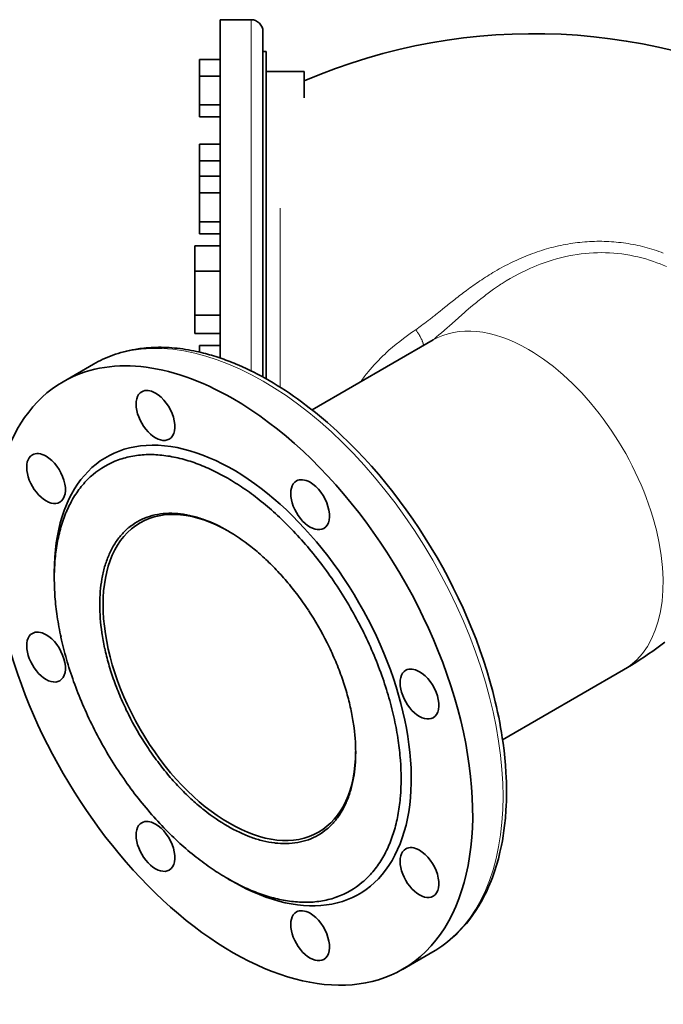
# Model space of a CAD drawing. Extents: x 3366 to 4200, y 341 to 1082.
# Tile 7 of 8: x 3933 to 4069, y 847 to 1054. Entities that reach past the tile are written whole.
import ezdxf

# ---------------------------------------------------------------- set-up
doc = ezdxf.new("R2010")
doc.units = 0

msp = doc.modelspace()

# ---------------------------------------------------------------- linework, layer by layer
at = {"color": 7, "lineweight": 35}
for p, q in [((3975.5, 982.87), (3975.5, 1053.92)), ((3985.18, 1047.21), (3985.18, 978.49)), ((4020.23, 986.66), (3994.82, 971.98)), ((4060.23, 917.37), (4034.82, 902.7))]:
    msp.add_line(p, q, dxfattribs=at)
at = {"color": 7, "lineweight": 35, "ltscale": 0.325}
msp.add_line((3982, 1053.92), (3975.5, 1053.92), dxfattribs=at)
at = {"color": 7, "lineweight": 13}
for p, q in [((3982, 1043.14), (3982, 1053.92)), ((3982, 980.17), (3982, 1043.14)), ((3988.09, 1014.34), (3988.09, 976.75))]:
    msp.add_line(p, q, dxfattribs=at)
at = {"color": 7, "lineweight": 35, "ltscale": 0.001868}
msp.add_line((3984.5, 1051.42), (3984.5, 1051.39), dxfattribs=at)
at = {"color": 7, "lineweight": 35, "ltscale": 0.024979}
msp.add_line((3984.5, 1051.39), (3984.5, 1050.89), dxfattribs=at)
at = {"color": 7, "lineweight": 35, "ltscale": 0.05278}
msp.add_line((3984.5, 1050.89), (3984.5, 1049.83), dxfattribs=at)
at = {"color": 7, "lineweight": 35, "ltscale": 0.07832}
msp.add_line((3984.5, 1049.83), (3984.5, 1048.26), dxfattribs=at)
at = {"color": 7, "lineweight": 35, "ltscale": 0.101022}
msp.add_line((3984.5, 1048.26), (3984.5, 1046.24), dxfattribs=at)
at = {"color": 7, "lineweight": 35, "ltscale": 0.034225}
msp.add_line((3985.18, 1047.21), (3984.5, 1047.21), dxfattribs=at)
at = {"color": 7, "lineweight": 35, "ltscale": 0.175}
for p, q in [((3971.18, 1045.57), (3971.18, 1042.07)), ((3971.18, 1027.79), (3971.18, 1024.29)), ((3971.18, 1021.03), (3971.18, 1017.53))]:
    msp.add_line(p, q, dxfattribs=at)
at = {"color": 7, "lineweight": 35, "ltscale": 0.215775}
for p, q in [((3971.18, 1045.57), (3975.5, 1045.57)), ((3971.18, 1042.07), (3975.5, 1042.07)), ((3971.18, 1036.04), (3975.5, 1036.04)), ((3971.18, 1033.5), (3975.5, 1033.5)), ((3971.18, 1027.79), (3975.5, 1027.79)), ((3971.18, 1024.29), (3975.5, 1024.29)), ((3975.5, 1021.03), (3971.18, 1021.03)), ((3971.18, 1017.53), (3975.5, 1017.53)), ((3971.18, 1011.5), (3975.5, 1011.5)), ((3971.18, 1008.96), (3975.5, 1008.96)), ((3971.18, 985.47), (3975.5, 985.47))]:
    msp.add_line(p, q, dxfattribs=at)
at = {"color": 7, "lineweight": 35, "ltscale": 0.120517}
msp.add_line((3984.5, 1046.24), (3984.5, 1043.83), dxfattribs=at)
at = {"color": 7, "lineweight": 35, "ltscale": 0.136618}
msp.add_line((3984.5, 1043.83), (3984.5, 1041.1), dxfattribs=at)
at = {"color": 7, "lineweight": 35, "ltscale": 0.4}
msp.add_line((3993.18, 1043.04), (3985.18, 1043.04), dxfattribs=at)
at = {"color": 7, "lineweight": 35, "ltscale": 0.276035}
msp.add_line((3993.18, 1043.04), (3993.18, 1037.51), dxfattribs=at)
at = {"color": 7, "lineweight": 35, "ltscale": 0.301831}
msp.add_line((3971.18, 1042.07), (3971.18, 1036.04), dxfattribs=at)
at = {"color": 7, "lineweight": 35, "ltscale": 0.155197}
msp.add_line((3984.5, 1041.1), (3984.5, 1038), dxfattribs=at)
at = {"color": 7, "lineweight": 35, "ltscale": 0.178613}
msp.add_line((3984.5, 1038), (3984.5, 1034.42), dxfattribs=at)
at = {"color": 7, "lineweight": 35, "ltscale": 0.126831}
for p, q in [((3971.18, 1036.04), (3971.18, 1033.5)), ((3971.18, 1011.5), (3971.18, 1008.96))]:
    msp.add_line(p, q, dxfattribs=at)
at = {"color": 7, "lineweight": 35, "ltscale": 0.201636}
msp.add_line((3984.5, 1034.42), (3984.5, 1030.39), dxfattribs=at)
at = {"color": 7, "lineweight": 35, "ltscale": 0.223502}
msp.add_line((3984.5, 1030.39), (3984.5, 1025.92), dxfattribs=at)
at = {"color": 7, "lineweight": 35, "ltscale": 0.243402}
msp.add_line((3984.5, 1025.92), (3984.5, 1021.05), dxfattribs=at)
at = {"color": 7, "lineweight": 35, "ltscale": 0.162704}
msp.add_line((3971.18, 1024.29), (3971.18, 1021.03), dxfattribs=at)
at = {"color": 7, "lineweight": 35, "ltscale": 0.260535}
msp.add_line((3984.5, 1021.05), (3984.5, 1015.84), dxfattribs=at)
at = {"color": 7, "lineweight": 35, "ltscale": 0.301828}
msp.add_line((3971.18, 1017.53), (3971.18, 1011.5), dxfattribs=at)
at = {"color": 7, "lineweight": 35, "ltscale": 0.274176}
msp.add_line((3984.5, 1015.84), (3984.5, 1010.36), dxfattribs=at)
at = {"color": 7, "lineweight": 35, "ltscale": 0.283737}
msp.add_line((3984.5, 1010.36), (3984.5, 1004.69), dxfattribs=at)
at = {"color": 7, "lineweight": 35, "ltscale": 0.266666}
msp.add_line((3970.18, 1001.08), (3970.18, 1006.41), dxfattribs=at)
at = {"color": 7, "lineweight": 35, "ltscale": 0.265771}
for p, q in [((3970.18, 1006.41), (3975.5, 1006.41)), ((3975.5, 988.02), (3970.18, 988.02))]:
    msp.add_line(p, q, dxfattribs=at)
at = {"color": 7, "lineweight": 35, "ltscale": 0.288821}
msp.add_line((3984.5, 1004.69), (3984.5, 998.91), dxfattribs=at)
at = {"color": 7, "lineweight": 35, "ltscale": 0.265775}
for p, q in [((3970.18, 1001.08), (3975.5, 1001.08)), ((3970.18, 991.88), (3975.5, 991.88))]:
    msp.add_line(p, q, dxfattribs=at)
at = {"color": 7, "lineweight": 35, "ltscale": 0.459933}
msp.add_line((3970.18, 991.88), (3970.18, 1001.08), dxfattribs=at)
at = {"color": 7, "lineweight": 35, "ltscale": 0.289276}
msp.add_line((3984.5, 998.91), (3984.5, 993.12), dxfattribs=at)
at = {"color": 7, "lineweight": 35, "ltscale": 0.285168}
msp.add_line((3984.5, 993.12), (3984.5, 987.42), dxfattribs=at)
at = {"color": 7, "lineweight": 13, "ltscale": 0.057011}
msp.add_line((4020.79, 991.99), (4021.68, 992.7), dxfattribs=at)
at = {"color": 7, "lineweight": 13, "ltscale": 0.033956}
msp.add_line((4021.68, 992.7), (4022.21, 993.13), dxfattribs=at)
at = {"color": 7, "lineweight": 13, "ltscale": 0.027568}
msp.add_line((4022.21, 993.13), (4022.64, 993.47), dxfattribs=at)
at = {"color": 7, "lineweight": 35, "ltscale": 0.193265}
msp.add_line((3970.18, 988.02), (3970.18, 991.88), dxfattribs=at)
at = {"color": 7, "lineweight": 35, "ltscale": 0.276828}
msp.add_line((3984.5, 987.42), (3984.5, 981.88), dxfattribs=at)
at = {"color": 7, "lineweight": 35, "ltscale": 0.068155}
msp.add_line((3971.18, 985.47), (3971.18, 984.1), dxfattribs=at)
at = {"color": 7, "lineweight": 13, "ltscale": 0.005017}
msp.add_line((4010.19, 983.77), (4010.27, 983.84), dxfattribs=at)
at = {"color": 7, "lineweight": 35, "ltscale": 0.367424}
msp.add_line((3948.9, 981.56), (3942.54, 977.88), dxfattribs=at)
at = {"color": 7, "lineweight": 35, "ltscale": 0.150644}
msp.add_line((3984.5, 981.88), (3984.5, 978.87), dxfattribs=at)
at = {"color": 7, "lineweight": 35, "ltscale": 0.061238}
msp.add_line((3940.69, 936.59), (3940.69, 937.81), dxfattribs=at)
at = {"color": 7, "lineweight": 35, "ltscale": 0.061237}
msp.add_line((3977.1, 873.52), (3978.16, 872.9), dxfattribs=at)
at = {"color": 7, "lineweight": 35, "ltscale": 0.367422}
msp.add_line((4020.15, 858.15), (4013.79, 854.47), dxfattribs=at)
at = {"color": 7, "lineweight": 13}
for points in [[(4034.73, 998.55), (4035.58, 999.08), (4036.44, 999.59), (4037.32, 1000.07), (4038.2, 1000.54), (4039.08, 1000.99), (4039.53, 1001.21), (4039.98, 1001.42), (4040.66, 1001.73), (4041.35, 1002.02), (4042.04, 1002.3), (4042.73, 1002.57), (4043.57, 1002.88), (4044.41, 1003.17), (4045.26, 1003.43), (4046.11, 1003.68), (4046.97, 1003.91), (4047.84, 1004.12), (4048.7, 1004.3), (4049.57, 1004.47), (4050.45, 1004.61), (4051.32, 1004.73), (4052.18, 1004.83), (4053.03, 1004.9), (4053.88, 1004.96), (4054.74, 1004.99), (4055.59, 1005), (4056.45, 1004.99), (4057.3, 1004.95), (4058.15, 1004.9), (4059, 1004.82), (4059.85, 1004.72), (4060.7, 1004.6), (4061.54, 1004.46), (4062.38, 1004.29), (4063.22, 1004.1), (4064.05, 1003.9), (4064.87, 1003.67), (4065.69, 1003.42), (4066.5, 1003.14), (4067.19, 1002.89), (4067.88, 1002.63), (4068.56, 1002.35), (4069.23, 1002.06)], [(4020.05, 986.55), (4020.5, 986.91), (4020.96, 987.29), (4021.45, 987.7), (4021.99, 988.15), (4022.53, 988.62), (4023.24, 989.25), (4023.57, 989.54), (4024.27, 990.16), (4025.48, 991.24), (4026.33, 991.99), (4026.76, 992.37), (4027.18, 992.74), (4027.62, 993.11), (4028.18, 993.59), (4028.75, 994.07), (4029.33, 994.55), (4029.62, 994.79), (4029.92, 995.03), (4030.24, 995.29), (4030.73, 995.68), (4031, 995.89), (4031.29, 996.11), (4031.81, 996.51), (4032.09, 996.71), (4032.37, 996.92), (4032.64, 997.11), (4032.91, 997.31), (4033.34, 997.61), (4033.77, 997.91), (4034.18, 998.18), (4034.46, 998.37), (4034.73, 998.55)], [(4018.22, 985.49), (4018.21, 985.55), (4018.2, 985.62), (4018.19, 985.69), (4018.17, 985.77), (4018.16, 985.82), (4018.15, 985.87), (4018.12, 985.98), (4018.08, 986.08), (4018.05, 986.19), (4018.01, 986.3), (4017.96, 986.41), (4017.93, 986.49), (4017.9, 986.57), (4017.83, 986.73), (4017.75, 986.89), (4017.66, 987.06), (4017.57, 987.24), (4017.48, 987.41), (4017.38, 987.59), (4017.27, 987.77), (4017.16, 987.95), (4017.07, 988.1), (4016.98, 988.24), (4016.89, 988.39), (4016.82, 988.5), (4016.74, 988.6), (4016.6, 988.82)]]:
    msp.add_lwpolyline(points, dxfattribs=at)
at = {"color": 7, "lineweight": 35}
for points in [[(3948.9, 981.56), (3949.39, 981.83), (3949.89, 982.1), (3950.39, 982.35), (3950.9, 982.6), (3951.42, 982.83), (3951.94, 983.05), (3952.46, 983.26), (3953, 983.46), (3953.55, 983.65), (3954.12, 983.84), (3954.69, 984.01), (3955.26, 984.17), (3955.84, 984.31), (3956.43, 984.45), (3957.02, 984.57), (3957.61, 984.68), (3957.95, 984.73), (3958.28, 984.78), (3958.62, 984.83), (3958.96, 984.88), (3959.47, 984.94), (3959.98, 984.99), (3960.5, 985.03), (3961.02, 985.06), (3961.54, 985.09), (3962.06, 985.1), (3962.59, 985.11), (3963.12, 985.11), (3963.67, 985.1), (3964.23, 985.08), (3964.79, 985.05), (3965.35, 985.01), (3965.92, 984.96), (3966.5, 984.91), (3967.09, 984.84), (3967.67, 984.76), (3968.26, 984.67), (3968.84, 984.58), (3969.43, 984.47), (3970.02, 984.36), (3970.52, 984.25), (3971.02, 984.14), (3971.52, 984.02), (3972.03, 983.9), (3972.45, 983.79), (3972.87, 983.67), (3973.3, 983.56), (3973.73, 983.43), (3974.15, 983.3), (3974.58, 983.17), (3975.01, 983.03), (3975.43, 982.89), (3975.86, 982.74), (3976.29, 982.59), (3976.72, 982.44), (3977.15, 982.28), (3977.58, 982.11), (3978.01, 981.94), (3978.44, 981.77), (3978.87, 981.59), (3979.41, 981.36), (3980.21, 981.01), (3981, 980.65), (3981.8, 980.27), (3982.59, 979.87), (3983.39, 979.46), (3984.19, 979.04), (3984.98, 978.6), (3985.78, 978.15)], [(3985.78, 978.15), (3986.64, 977.64), (3987.5, 977.12), (3988.36, 976.58), (3989.21, 976.03), (3990.07, 975.46), (3990.93, 974.87), (3991.78, 974.27), (3992.63, 973.65), (3994.24, 972.43), (3995.52, 971.42), (3996.8, 970.38), (3998.06, 969.3), (3999.31, 968.19), (4000.13, 967.44), (4000.95, 966.68), (4002.56, 965.12), (4004.16, 963.51), (4005.73, 961.86), (4007.27, 960.15), (4008.8, 958.4), (4010.29, 956.6), (4011.75, 954.77), (4013.19, 952.9), (4014.59, 950.98), (4015.96, 949.04), (4017.29, 947.06), (4018.59, 945.05), (4019.85, 943.01), (4021.07, 940.95), (4022.24, 938.86), (4023.38, 936.75), (4024.47, 934.62), (4025.52, 932.48), (4026.52, 930.32), (4027.47, 928.15), (4028.38, 925.97), (4029.24, 923.79), (4030.04, 921.6), (4030.8, 919.4), (4031.5, 917.21), (4032.15, 915.02), (4032.75, 912.84), (4033.29, 910.66), (4033.54, 909.57), (4033.78, 908.49), (4034, 907.41), (4034.21, 906.33), (4034.41, 905.26), (4034.59, 904.19), (4034.76, 903.09), (4034.92, 901.98), (4035.12, 900.42), (4035.28, 898.88), (4035.42, 897.34), (4035.52, 895.82), (4035.57, 894.8), (4035.61, 893.79), (4035.63, 892.78), (4035.64, 891.78), (4035.63, 890.79), (4035.61, 889.81), (4035.57, 888.83), (4035.52, 887.87), (4035.4, 886.25), (4035.24, 884.67), (4035.1, 883.6), (4034.95, 882.54), (4034.77, 881.49), (4034.57, 880.46), (4034.27, 879.06), (4033.93, 877.69), (4033.55, 876.35), (4033.14, 875.04), (4032.67, 873.73), (4032.42, 873.07), (4032.15, 872.41), (4031.88, 871.77), (4031.59, 871.13), (4031.29, 870.5), (4030.98, 869.89), (4030.67, 869.28), (4030.34, 868.68), (4029.83, 867.81), (4029.22, 866.84), (4028.58, 865.91), (4027.91, 865), (4027.21, 864.13), (4026.64, 863.47), (4026.06, 862.83), (4025.52, 862.28), (4024.97, 861.74), (4024.4, 861.22), (4023.83, 860.72), (4023.24, 860.25), (4022.65, 859.79), (4022.05, 859.36), (4021.43, 858.94), (4020.8, 858.53), (4020.15, 858.15)], [(4060.23, 917.37), (4061.07, 917.86), (4061.89, 918.36), (4062.81, 918.93), (4063.72, 919.51), (4064.61, 920.1), (4065.49, 920.7), (4066.36, 921.3), (4067.21, 921.92), (4068.04, 922.53), (4068.86, 923.17)]]:
    msp.add_lwpolyline(points, dxfattribs=at)
for centre, radius, start, end in [((3982, 1051.42), 2.5, 359.9997, 90), ((4041.34, 928.99), 122, 61.2964, 113.2493), ((3960.36, 944.13), 18.42, 99.9778, 109.7293), ((3960.74, 941.97), 20.61, 91.0101, 99.9604), ((3960.8, 938.71), 23.87, 83.022, 91.0102), ((3960.28, 934.48), 28.13, 76.0195, 83.0335), ((3959.06, 929.5), 33.26, 69.9207, 76.0383), ((3959.98, 945.22), 17.25, 109.7473, 130.2526), ((3957.08, 924.05), 39.05, 64.6006, 69.9376), ((3960.73, 944.34), 18.42, 130.2708, 140.0222), ((3954.41, 918.41), 45.29, 59.9373, 64.6145), ((3951.15, 912.76), 51.82, 55.6718, 59.9474), ((3962.42, 942.94), 20.61, 140.0397, 148.99), ((3947.31, 907.12), 58.65, 51.6099, 55.6794), ((3965.21, 941.25), 23.87, 148.9875, 156.9751), ((3943, 901.67), 65.59, 47.7274, 51.6167), ((3969.13, 939.59), 28.13, 156.9665, 163.9807), ((3964.47, 937.45), 12.73, 109.7493, 130.2512), ((3964.75, 936.63), 13.59, 99.9797, 109.7274), ((3965.03, 935.05), 15.21, 91.0129, 99.9641), ((3965.07, 932.64), 17.61, 83.0247, 91.0143), ((3964.69, 929.53), 20.75, 76.0219, 83.0377), ((3963.78, 925.84), 24.55, 69.9222, 76.0368), ((3938.5, 896.7), 72.3, 43.9974, 47.7348), ((3974.05, 938.16), 33.25, 163.9639, 170.0818), ((3965.02, 936.8), 13.59, 130.271, 140.0214), ((3966.27, 935.76), 15.21, 140.0381, 148.986), ((3934.12, 892.46), 78.39, 40.3904, 44.0046), ((3979.76, 937.15), 39.05, 170.0642, 175.4014), ((3968.33, 934.52), 17.62, 148.9879, 156.9744), ((3951.92, 905.29), 48.43, 47.7286, 51.6154), ((3930.31, 889.21), 83.4, 36.8741, 40.397), ((3971.22, 933.29), 20.76, 156.9644, 163.9774), ((3948.59, 901.62), 53.39, 43.9987, 47.7333), ((3985.98, 936.64), 45.29, 175.3848, 180.0601), ((3974.85, 932.24), 24.54, 163.9618, 170.0791), ((3927.45, 887.05), 86.99, 33.4197, 36.8818), ((3945.36, 898.5), 57.87, 40.3912, 44.0035), ((3992.51, 936.64), 51.82, 180.0506, 184.3277), ((3942.54, 896.09), 61.58, 36.8756, 40.3961), ((3925.73, 885.91), 89.05, 26.5757, 33.4243), ((3999.31, 937.15), 58.65, 184.3218, 188.3912), ((3940.42, 894.49), 64.24, 33.4212, 36.8802), ((4006.19, 938.15), 65.59, 188.3834, 192.2725), ((3939.2, 893.68), 65.7, 26.5758, 33.4242), ((3998.55, 932.23), 48.39, 188.3831, 192.2728), ((3927.59, 886.83), 86.98, 23.1182, 26.5805), ((4012.74, 939.57), 72.3, 192.2662, 196.0033), ((3940.51, 894.33), 64.24, 23.1198, 26.579), ((4003.42, 933.28), 53.37, 192.2658, 196.0017), ((3930.89, 888.23), 83.39, 19.6028, 23.1264), ((4018.59, 941.23), 78.38, 195.9958, 199.6107), ((4007.72, 934.51), 57.84, 195.9954, 199.6096), ((3942.94, 895.37), 61.6, 19.6042, 23.1239), ((3935.63, 889.9), 78.37, 15.9956, 19.6109), ((4023.32, 942.91), 83.4, 199.603, 203.1262), ((4011.21, 935.74), 61.54, 199.6027, 203.1254), ((3946.44, 896.61), 57.89, 15.9969, 19.6081), ((3950.75, 897.84), 53.41, 12.2672, 16.0004), ((4026.63, 944.31), 86.99, 203.1184, 206.5803), ((4013.64, 936.77), 64.18, 203.1179, 206.5803), ((3941.46, 891.56), 72.3, 12.266, 16.0035), ((4015, 937.45), 65.7, 206.5757, 213.4243), ((3955.61, 898.89), 48.43, 8.3845, 12.2714), ((3948.01, 892.98), 65.6, 8.3837, 12.2722), ((4028.47, 945.22), 89.05, 206.5758, 213.4242), ((3954.87, 893.98), 58.66, 4.3222, 8.3906), ((4013.74, 936.61), 64.18, 213.4196, 216.8817), ((4011.62, 935.01), 61.53, 216.874, 220.3976), ((4026.76, 944.08), 86.99, 213.4197, 216.8816), ((4008.8, 932.6), 57.83, 220.3897, 224.0049), ((3979.34, 898.89), 24.55, 343.9631, 350.0779), ((4023.89, 941.92), 83.4, 216.8739, 220.397), ((4005.59, 929.48), 53.35, 223.9972, 227.7347), ((3982.97, 897.85), 20.77, 336.9657, 343.9761), ((4002.26, 925.81), 48.4, 227.7273, 231.6167), ((3985.86, 896.61), 17.62, 328.9892, 336.9732), ((3974.44, 893.98), 39.05, 350.0643, 355.4013), ((4020.07, 938.66), 78.38, 220.3893, 224.0042), ((3987.93, 895.37), 15.22, 320.0392, 328.9851), ((3980.15, 892.97), 33.26, 343.9641, 350.0815), ((3989.18, 894.33), 13.59, 310.2717, 320.0208), ((4015.71, 934.43), 72.3, 223.9967, 227.7339), ((3989.74, 893.68), 12.73, 289.7493, 310.2513), ((3985.08, 891.54), 28.13, 336.9659, 343.9813), ((3990.42, 905.28), 24.54, 249.9208, 256.0381), ((3989.51, 901.6), 20.74, 256.0206, 263.0389), ((3989.13, 898.48), 17.61, 263.0234, 271.0155), ((3989.17, 896.08), 15.2, 271.0119, 279.965), ((3989.45, 894.49), 13.59, 279.979, 289.7281), ((4011.2, 929.46), 65.59, 227.7266, 231.6158), ((3989, 889.87), 23.86, 328.9874, 336.979), ((4006.9, 924.01), 58.65, 231.6089, 235.6783), ((3991.79, 888.19), 20.6, 320.0377, 328.9905), ((4003.06, 918.38), 51.83, 235.6721, 239.9472), ((3993.47, 886.79), 18.41, 310.27, 320.022), ((3999.79, 912.71), 45.29, 239.9375, 244.6147), ((3994.22, 885.91), 17.25, 289.7474, 310.2526), ((3997.13, 907.08), 39.06, 244.5995, 249.9352), ((3995.15, 901.63), 33.26, 249.9214, 256.0374), ((3993.92, 896.66), 28.14, 256.0212, 263.0318), ((3993.41, 892.44), 23.88, 263.0238, 271.0082), ((3993.46, 889.17), 20.62, 271.012, 279.9585), ((3993.84, 887.01), 18.42, 279.9797, 289.7275)]:
    msp.add_arc(centre, radius, start, end, dxfattribs=at)
at = {"color": 7, "lineweight": 13}
for centre, radius, start, end in [((4055.26, 967.83), 39.55, 93.8858, 99.7983), ((4055.16, 969.26), 38.12, 87.7565, 93.881), ((4055.18, 969.91), 37.46, 81.5226, 87.7493), ((4056.26, 963.45), 44.05, 105.4358, 110.7767), ((4055.61, 965.84), 41.57, 99.7989, 105.4387), ((4055.16, 969.83), 37.55, 75.3048, 81.5163), ((4054.96, 969.06), 38.34, 69.2162, 75.2994), ((4058.32, 958.61), 49.31, 115.8145, 120.6219), ((4057.22, 960.92), 46.76, 110.7714, 115.8228), ((4065.18, 947.11), 62.7, 120.664, 124.0518), ((4074.37, 933.53), 79.1, 124.0562, 126.5551), ((4094.48, 906.43), 112.85, 126.5614, 128.1435), ((4133.23, 856.85), 175.77, 128.0948, 128.5572), ((4212.73, 757.11), 303.32, 128.5575, 128.8076), ((3978.28, 1043.2), 66.53, 306.4509, 307.9462), ((3950.53, 1078.97), 111.81, 307.8908, 308.3906), ((3902.77, 1139.23), 188.7, 308.3941, 308.7144), ((3994.31, 1021.51), 39.57, 304.2851, 306.4431), ((4030.06, 960.72), 30.35, 140.6729, 145.5799)]:
    msp.add_arc(centre, radius, start, end, dxfattribs=at)
for centre, major_axis, ratio, start_param, end_param in [((3984.53, 919.85), (-35.63, 61.7), 0.57735, 3.141593, 6.283145), ((4092.44, 971.15), (91.18, 5.37), 0.420158, 2.528003, 2.668079), ((4040.23, 952.01), (-20, 34.64), 0.57735, 5.497787, 6.283223), ((4040.23, 952.01), (-20, 34.64), 0.57735, 3.141591, 5.497787), ((4199.77, 957.17), (198.68, -9.73), 0.304704, 2.852117, 2.920214)]:
    msp.add_ellipse(centre, major_axis=major_axis, ratio=ratio, start_param=start_param, end_param=end_param, dxfattribs=at)
at = {"color": 7, "lineweight": 35}
for centre, major_axis, ratio, start_param, end_param in [((3978.16, 916.18), (-35.63, 61.7), 0.57735, 5.497787, 6.283185), ((3978.16, 916.18), (-35.63, 61.7), 0.57735, 0, 3.141593), ((3961.93, 970.81), (-2.88, 4.98), 0.57735, 5.497787, 6.283185), ((3961.93, 970.81), (-2.88, 4.98), 0.57735, 6.283185, 9.424778), ((3961.93, 970.81), (-2.88, 4.98), 0.57735, 3.141593, 5.497787), ((3978.16, 916.18), (-35.63, 61.7), 0.57735, 3.141593, 5.497787), ((3978.16, 916.18), (26.5, -45.9), 0.57735, 5.497787, 10.210176), ((3938.96, 957.55), (-2.88, 4.98), 0.57735, 6.283185, 9.424778), ((3938.96, 957.55), (-2.88, 4.98), 0.57735, 5.497787, 6.283185), ((3938.96, 957.55), (-2.88, 4.98), 0.57735, 3.141593, 5.497787), ((3994.4, 952.06), (-2.88, 4.98), 0.57735, 5.497787, 6.283185), ((3994.4, 952.06), (-2.88, 4.98), 0.57735, 0, 3.141593), ((3994.4, 952.06), (-2.88, 4.98), 0.57735, 3.141593, 5.497787), ((3977.45, 915.77), (18.75, -32.48), 0.57735, 2.363802, 3.141553), ((3977.45, 915.77), (18.75, -32.48), 0.57735, 3.141553, 6.283145), ((3977.25, 913.98), (19.06, -34.59), 0.574022, 2.381872, 2.560564), ((3977.22, 916.82), (19.02, -31.58), 0.574394, 2.150091, 2.337141), ((4434.38, 604.11), (480.04, -341.38), 0.18445, 3.22897, 3.272025), ((3977.1, 915.56), (19, -32.91), 0.57735, 3.926991, 4.109975), ((3938.96, 920.06), (-2.88, 4.98), 0.57735, 6.283185, 9.424778), ((3938.96, 920.06), (-2.88, 4.98), 0.57735, 5.497787, 6.283185), ((3938.96, 920.06), (-2.88, 4.98), 0.57735, 3.141593, 5.497787), ((4017.36, 912.29), (-2.88, 4.98), 0.57735, 6.283185, 9.424778), ((4017.36, 912.29), (-2.88, 4.98), 0.57735, 5.497787, 6.283185), ((4017.36, 912.29), (-2.88, 4.98), 0.57735, 3.141593, 5.497787), ((3978.18, 915.08), (17.91, -32.3), 0.574546, 0.803212, 0.990003), ((3977.45, 915.77), (18.75, -32.48), 0.57735, 6.283145, 7.060873), ((3975.78, 916.49), (20.45, -33.81), 0.574018, 0.580736, 0.759364), ((3982.75, 912.26), (19.85, -40.98), 0.573901, 0.771952, 0.967733), ((3977.1, 915.56), (19, -32.91), 0.57735, 5.314803, 5.497787), ((3961.93, 880.29), (-2.88, 4.98), 0.57735, 6.283185, 9.424778), ((3961.93, 880.29), (-2.88, 4.98), 0.57735, 5.497787, 6.283185), ((3961.93, 880.29), (-2.88, 4.98), 0.57735, 3.141593, 5.497787), ((3890.98, 2052.36), (100.5, -1171.49), 0.130984, 6.192051, 6.222492), ((4017.36, 874.8), (-2.88, 4.98), 0.57735, 0, 3.141593), ((4017.36, 874.8), (-2.88, 4.98), 0.57735, 5.497787, 6.283185), ((4017.36, 874.8), (-2.88, 4.98), 0.57735, 3.141593, 5.497787), ((3994.4, 861.54), (-2.88, 4.98), 0.57735, 6.283185, 9.424778), ((3994.4, 861.54), (-2.88, 4.98), 0.57735, 5.497787, 6.283185), ((3994.4, 861.54), (-2.88, 4.98), 0.57735, 3.141593, 5.497787)]:
    msp.add_ellipse(centre, major_axis=major_axis, ratio=ratio, start_param=start_param, end_param=end_param, dxfattribs=at)

doc.saveas('drawing.dxf')
